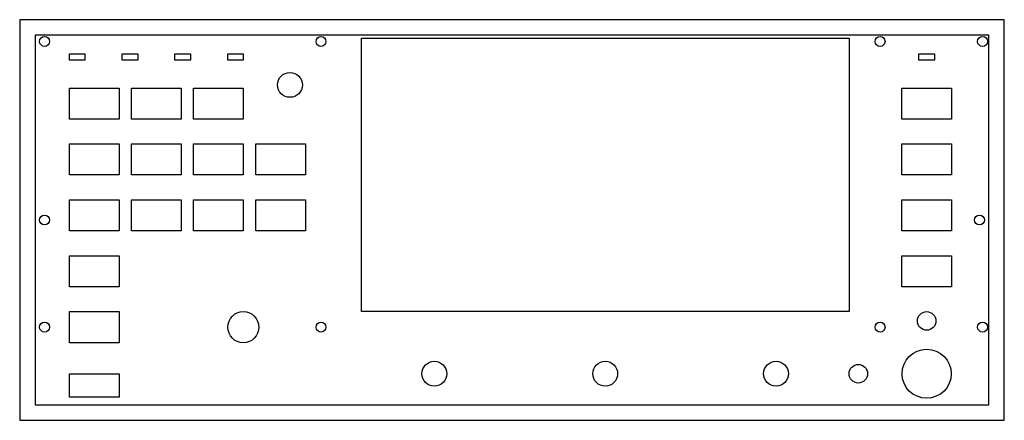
# Paper-space layout '_Back' of a CAD drawing. Header units: millimetres. Extents: x -158 to 158, y -64 to 64.
import ezdxf

# ---------------------------------------------------------------- set-up
doc = ezdxf.new("R2010")
doc.units = ezdxf.units.MM

psp = doc.layouts.new('_Back')

# ---------------------------------------------------------------- linework, layer by layer
at = {"color": 7, "linetype": 'Continuous', "lineweight": 25}
for p, q in [((-158.5, 64.5), (-158.5, -64.5)), ((158.5, 64.5), (-158.5, 64.5)), ((158.5, -64.5), (158.5, 64.5)), ((-153.5, 59.5), (-153.5, -59.5)), ((153.5, 59.5), (-153.5, 59.5)), ((-48.5, 58.5), (108.5, 58.5)), ((-48.5, -29.5), (-48.5, 58.5)), ((108.5, 58.5), (108.5, -29.5)), ((153.5, -59.5), (153.5, 59.5)), ((-142.5, 51.5), (-142.5, 53.5)), ((-142.5, 53.5), (-137.5, 53.5)), ((-137.5, 51.5), (-142.5, 51.5)), ((-137.5, 53.5), (-137.5, 51.5)), ((-125.5, 51.5), (-125.5, 53.5)), ((-125.5, 53.5), (-120.5, 53.5)), ((-120.5, 51.5), (-125.5, 51.5)), ((-120.5, 53.5), (-120.5, 51.5)), ((-108.5, 51.5), (-108.5, 53.5)), ((-108.5, 53.5), (-103.5, 53.5)), ((-103.5, 51.5), (-108.5, 51.5)), ((-103.5, 53.5), (-103.5, 51.5)), ((-91.5, 51.5), (-91.5, 53.5)), ((-91.5, 53.5), (-86.5, 53.5)), ((-86.5, 51.5), (-91.5, 51.5)), ((-86.5, 53.5), (-86.5, 51.5)), ((131, 51.5), (131, 53.5)), ((131, 53.5), (136, 53.5)), ((136, 51.5), (131, 51.5)), ((136, 53.5), (136, 51.5)), ((-142.5, 32.5), (-142.5, 42.5)), ((-142.5, 42.5), (-126.5, 42.5)), ((-126.5, 42.5), (-126.5, 32.5)), ((-122.5, 32.5), (-122.5, 42.5)), ((-122.5, 42.5), (-106.5, 42.5)), ((-106.5, 42.5), (-106.5, 32.5)), ((-102.5, 32.5), (-102.5, 42.5)), ((-102.5, 42.5), (-86.5, 42.5)), ((-86.5, 42.5), (-86.5, 32.5)), ((125.5, 32.5), (125.5, 42.5)), ((125.5, 42.5), (141.5, 42.5)), ((141.5, 42.5), (141.5, 32.5)), ((-126.5, 32.5), (-142.5, 32.5)), ((-106.5, 32.5), (-122.5, 32.5)), ((-86.5, 32.5), (-102.5, 32.5)), ((141.5, 32.5), (125.5, 32.5)), ((-142.5, 14.5), (-142.5, 24.5)), ((-142.5, 24.5), (-126.5, 24.5)), ((-126.5, 24.5), (-126.5, 14.5)), ((-122.5, 14.5), (-122.5, 24.5)), ((-122.5, 24.5), (-106.5, 24.5)), ((-106.5, 24.5), (-106.5, 14.5)), ((-102.5, 14.5), (-102.5, 24.5)), ((-102.5, 24.5), (-86.5, 24.5)), ((-86.5, 24.5), (-86.5, 14.5)), ((-82.5, 14.5), (-82.5, 24.5)), ((-82.5, 24.5), (-66.5, 24.5)), ((-66.5, 24.5), (-66.5, 14.5)), ((125.5, 14.5), (125.5, 24.5)), ((125.5, 24.5), (141.5, 24.5)), ((141.5, 24.5), (141.5, 14.5)), ((-126.5, 14.5), (-142.5, 14.5)), ((-106.5, 14.5), (-122.5, 14.5)), ((-86.5, 14.5), (-102.5, 14.5)), ((-66.5, 14.5), (-82.5, 14.5)), ((141.5, 14.5), (125.5, 14.5)), ((-142.5, -3.5), (-142.5, 6.5)), ((-142.5, 6.5), (-126.5, 6.5)), ((-126.5, 6.5), (-126.5, -3.5)), ((-122.5, -3.5), (-122.5, 6.5)), ((-122.5, 6.5), (-106.5, 6.5)), ((-106.5, 6.5), (-106.5, -3.5)), ((-102.5, -3.5), (-102.5, 6.5)), ((-102.5, 6.5), (-86.5, 6.5)), ((-86.5, 6.5), (-86.5, -3.5)), ((-82.5, -3.5), (-82.5, 6.5)), ((-82.5, 6.5), (-66.5, 6.5)), ((-66.5, 6.5), (-66.5, -3.5)), ((125.5, -3.5), (125.5, 6.5)), ((125.5, 6.5), (141.5, 6.5)), ((141.5, 6.5), (141.5, -3.5)), ((-126.5, -3.5), (-142.5, -3.5)), ((-106.5, -3.5), (-122.5, -3.5)), ((-86.5, -3.5), (-102.5, -3.5)), ((-66.5, -3.5), (-82.5, -3.5)), ((141.5, -3.5), (125.5, -3.5)), ((-142.5, -21.5), (-142.5, -11.5)), ((-142.5, -11.5), (-126.5, -11.5)), ((-126.5, -11.5), (-126.5, -21.5)), ((125.5, -21.5), (125.5, -11.5)), ((125.5, -11.5), (141.5, -11.5)), ((141.5, -11.5), (141.5, -21.5)), ((-126.5, -21.5), (-142.5, -21.5)), ((141.5, -21.5), (125.5, -21.5)), ((-142.5, -39.5), (-142.5, -29.5)), ((-142.5, -29.5), (-126.5, -29.5)), ((-126.5, -29.5), (-126.5, -39.5)), ((108.5, -29.5), (-48.5, -29.5)), ((-126.5, -39.5), (-142.5, -39.5)), ((-142.5, -57), (-142.5, -49.5)), ((-142.5, -49.5), (-126.5, -49.5)), ((-126.5, -49.5), (-126.5, -57)), ((-126.5, -57), (-142.5, -57)), ((-153.5, -59.5), (153.5, -59.5)), ((-158.5, -64.5), (158.5, -64.5))]:
    psp.add_line(p, q, dxfattribs=at)
for centre, radius in [((-150.5, 57.5), 1.6), ((-61.5, 57.5), 1.6), ((118.5, 57.5), 1.6), ((151.5, 57.5), 1.6), ((-71.5, 43.5), 4), ((-150.5, 0), 1.6), ((150.5, 0), 1.6), ((-86.5, -34.5), 5), ((133.5, -32.5), 3), ((-150.5, -34.5), 1.6), ((-61.5, -34.5), 1.6), ((118.5, -34.5), 1.6), ((151.5, -34.5), 1.6), ((133.5, -49.5), 7.9), ((-25, -49.5), 4), ((30, -49.5), 4), ((85, -49.5), 4), ((111.5, -49.5), 3)]:
    psp.add_circle(centre, radius, dxfattribs=at)

doc.saveas('drawing.dxf')
